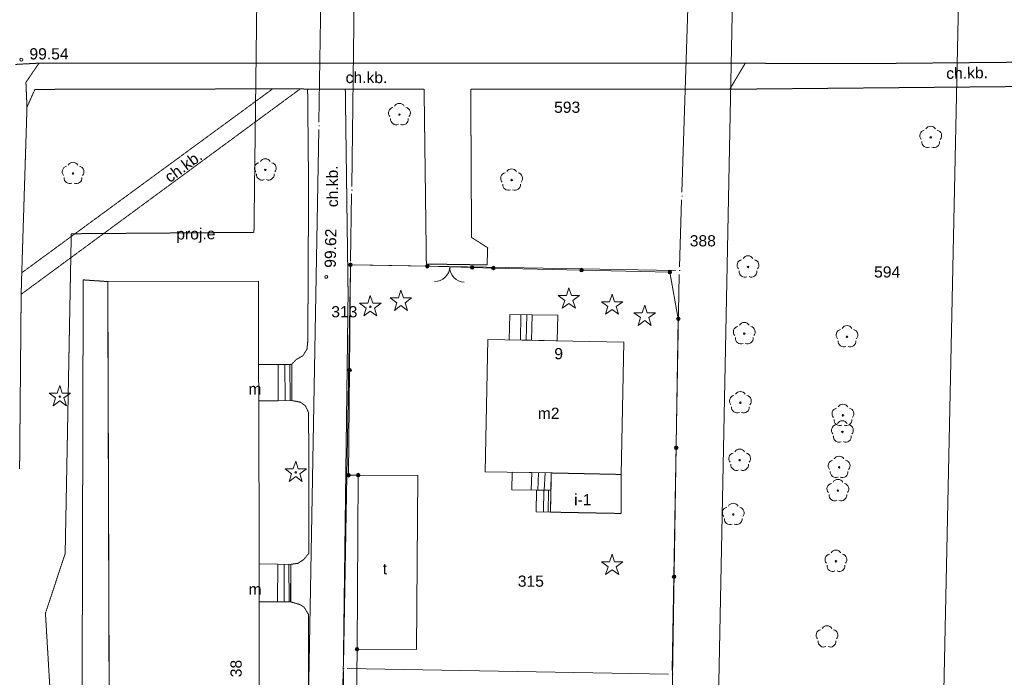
# Model space of a CAD drawing. Header units: millimetres. Extents: x 7098408 to 7789344, y 5351952 to 5979042.
# Tile 48 of 55: x 7581375 to 7647272, y 5801590 to 5845621. Entities that reach past the tile are written whole.
import ezdxf

# ---------------------------------------------------------------- set-up
doc = ezdxf.new("R2010")
doc.units = ezdxf.units.MM
doc.header["$MEASUREMENT"] = 0
doc.linetypes.add('4003', pattern=[3, 2, -1])
doc.linetypes.add('4004', pattern=[4, 3, -1])
for name, color, linetype, lineweight, true_color in [('Budynki_Nr_pióra__102', 7, 'Continuous', 5, 0xcccccc), ('Drogi_Nr_pióra__102', 7, 'Continuous', 5, 0xcccccc), ('Dzialki_Nr_pióra__102', 7, 'Continuous', 5, 0xcccccc), ('Elementy_budynkow_Nr_pióra__102', 7, 'Continuous', 5, 0xcccccc), ('Ogrodzenia_Nr_pióra__102', 7, 'Continuous', 5, 0xcccccc), ('Projekty_Nr_pióra__102', 7, 'Continuous', 5, 0xcccccc), ('Roslinnosc_Nr_pióra__102', 7, 'Continuous', 5, 0xcccccc), ('Rzezba_Nr_pióra__102', 7, 'Continuous', 5, 0xcccccc), ('SYSTEM_Nr_pióra__102', 7, 'Continuous', 5, 0xcccccc)]:
    doc.layers.add(name, color=color, linetype=linetype, lineweight=lineweight, true_color=true_color)
doc.styles.add('STYL_AUTOMATYCZNY_2', font='arial.ttf')

msp = doc.modelspace()

# ---------------------------------------------------------------- linework, layer by layer
at = {"layer": 'Budynki_Nr_pióra__102', "color": 254, "linetype": 'Continuous', "lineweight": 5, "true_color": 0xcccccc, "flags": 128}
for points in [[(7597356.81, 5822543.58), (7598676.9, 5822544.58), (7598677.9, 5820112.59), (7597376.83, 5820112.59), (7597398.85, 5809184.63), (7598649.87, 5809164.61), (7598629.86, 5806652.55), (7597398.85, 5806652.55), (7597400.85, 5795854.7), (7598611.84, 5795864.71), (7598601.83, 5793202.52), (7597380.83, 5793202.52), (7597332.79, 5781984.32), (7598553.79, 5781924.27), (7598553.79, 5779393.2), (7597332.79, 5779392.2), (7597313.78, 5774018.79), (7587446.69, 5773986.77), (7587268.54, 5828086.13), (7597355.81, 5828108.14)], [(7621803.86, 5824038.81), (7621624.71, 5815172.54), (7616951.88, 5815271.62), (7612538.26, 5815351.68), (7612707.4, 5824217.95)], [(7608015.55, 5815100.48), (7607926.48, 5803441.92), (7603954.22, 5803470.94), (7604032.29, 5815129.5)]]:
    msp.add_lwpolyline(points, close=True, dxfattribs=at)
at = {"layer": 'Budynki_Nr_pióra__102', "color": 254, "linetype": '4003', "lineweight": 5, "true_color": 0xcccccc, "flags": 128}
msp.add_lwpolyline([(7621624.71, 5815172.54), (7621625.71, 5812560.4), (7616901.84, 5812649.47), (7616951.88, 5815271.62)], close=True, dxfattribs=at)
at = {"layer": 'Drogi_Nr_pióra__102', "color": 254, "linetype": '4003', "lineweight": 5, "true_color": 0xcccccc}
for p, q in [((7582668.77, 5842710.12), (7581101.48, 5842626.05)), ((7600675.53, 5842717.12), (7582668.77, 5842710.12)), ((7603289.68, 5842717.12), (7600675.53, 5842717.12)), ((7629932.53, 5842702.11), (7603289.68, 5842717.12)), ((7637942.09, 5842679.09), (7629932.53, 5842702.11)), ((7651671.35, 5842804.2), (7637942.09, 5842679.09))]:
    msp.add_line(p, q, dxfattribs=at)
at = {"layer": 'Drogi_Nr_pióra__102', "color": 254, "linetype": 'Continuous', "lineweight": 5, "true_color": 0xcccccc}
for p, q in [((7582668.77, 5842710.12), (7581101.48, 5842626.05)), ((7600675.53, 5842717.12), (7582668.77, 5842710.12)), ((7603289.68, 5842717.12), (7600675.53, 5842717.12)), ((7629932.53, 5842702.11), (7603289.68, 5842717.12)), ((7637942.09, 5842679.09), (7629932.53, 5842702.11)), ((7651671.35, 5842804.2), (7637942.09, 5842679.09))]:
    msp.add_line(p, q, dxfattribs=at)
at = {"layer": 'Drogi_Nr_pióra__102', "color": 254, "linetype": '4004', "lineweight": 5, "true_color": 0xcccccc}
for p, q in [((7581101.48, 5842626.05), (7582668.77, 5842710.12)), ((7582668.77, 5842710.12), (7581792.05, 5841425.06)), ((7581792.05, 5841425.06), (7582668.77, 5842710.12)), ((7582668.77, 5842710.12), (7629932.53, 5842702.11)), ((7628895.68, 5840962.69), (7629932.53, 5842702.11)), ((7629932.53, 5842702.11), (7628895.68, 5840962.69)), ((7629932.53, 5842702.11), (7637942.09, 5842679.09)), ((7637942.09, 5842679.09), (7651671.35, 5842804.2)), ((7581792.05, 5841425.06), (7581863.11, 5839763.7)), ((7581863.11, 5839763.7), (7581792.05, 5841425.06)), ((7648912.09, 5841150.84), (7628895.68, 5840962.69)), ((7600165.12, 5840997.71), (7581473.79, 5827235.43)), ((7581513.82, 5828675.61), (7598304.59, 5840987.71)), ((7582392.54, 5840954.68), (7581863.11, 5839763.7)), ((7598304.59, 5840987.71), (7582392.54, 5840954.68)), ((7600165.12, 5840997.71), (7598304.59, 5840987.71)), ((7598304.59, 5840987.71), (7600165.12, 5840997.71)), ((7600645.51, 5840957.68), (7600165.12, 5840997.71)), ((7600645.51, 5840957.68), (7603167.58, 5840978.7)), ((7603167.58, 5840978.7), (7600645.51, 5840957.68)), ((7600709.56, 5834450.35), (7600645.51, 5840957.68)), ((7603167.58, 5840978.7), (7603354.73, 5827254.44)), ((7608441.9, 5840958.68), (7603167.58, 5840978.7)), ((7608593.03, 5829261.09), (7608441.9, 5840958.68)), ((7628895.68, 5840962.69), (7611563.46, 5840969.69)), ((7611563.46, 5840969.69), (7611615.51, 5831042.55)), ((7581863.11, 5839763.7), (7581513.82, 5828675.61)), ((7600658.52, 5824122.88), (7600709.56, 5834450.35)), ((7611615.51, 5831042.55), (7612696.39, 5830351.98)), ((7612696.39, 5830351.98), (7612656.36, 5829201.04)), ((7612656.36, 5829201.04), (7608593.03, 5829261.09)), ((7581513.82, 5828675.61), (7581473.79, 5827235.43)), ((7581473.79, 5827235.43), (7581513.82, 5828675.61)), ((7585486.08, 5774075.84), (7585625.19, 5828199.22)), ((7585625.19, 5828199.22), (7587268.54, 5828086.13)), ((7587268.54, 5828086.13), (7587446.69, 5773986.77)), ((7581473.79, 5827235.43), (7581368.7, 5815541.84)), ((7603354.73, 5827254.44), (7603033.47, 5802189.89)), ((7600605.48, 5823573.43), (7600658.52, 5824122.88)), ((7600340.26, 5823131.06), (7600605.48, 5823573.43)), ((7599577.63, 5822544.58), (7599878.88, 5822864.85)), ((7599878.88, 5822864.85), (7600340.26, 5823131.06)), ((7599578.63, 5820122.6), (7599577.63, 5822544.58)), ((7600164.12, 5820012.51), (7599578.63, 5820122.6)), ((7600500.39, 5819764.3), (7600164.12, 5820012.51)), ((7600712.56, 5819303.93), (7600500.39, 5819764.3)), ((7600731.58, 5809898.21), (7600712.56, 5819303.93)), ((7600377.29, 5809472.86), (7600731.58, 5809898.21)), ((7599510.58, 5806642.54), (7599526.59, 5809153.6)), ((7599526.59, 5809153.6), (7600004.98, 5809224.66)), ((7600004.98, 5809224.66), (7600377.29, 5809472.86)), ((7600130.09, 5806461.39), (7599510.58, 5806642.54)), ((7600413.32, 5806284.25), (7600130.09, 5806461.39)), ((7600697.55, 5805806.86), (7600413.32, 5806284.25)), ((7600715.57, 5796506.23), (7600697.55, 5805806.86)), ((7603033.47, 5802189.89), (7603266.66, 5785181.95))]:
    msp.add_line(p, q, dxfattribs=at)
at = {"layer": 'Dzialki_Nr_pióra__102', "color": 254, "linetype": 'Continuous', "lineweight": 5, "true_color": 0xcccccc}
for p, q in [((7601394.12, 5838766.88), (7601636.32, 5852708.32)), ((7601636.32, 5852708.32), (7601394.12, 5838766.88)), ((7603839.13, 5852708.32), (7603594.93, 5834453.35)), ((7603594.93, 5834453.35), (7603839.13, 5852708.32)), ((7625688.04, 5834063.03), (7626312.56, 5852788.38)), ((7626312.56, 5852788.38), (7625688.04, 5834063.03)), ((7629197.92, 5852858.44), (7627626.63, 5774013.79)), ((7627626.63, 5774013.79), (7629197.92, 5852858.44)), ((7600413.32, 5784222.16), (7601386.12, 5838266.47)), ((7601386.12, 5838266.47), (7600413.32, 5784222.16)), ((7603587.92, 5833952.94), (7603515.86, 5829459.25)), ((7603515.86, 5829459.25), (7603587.92, 5833952.94)), ((7625527.91, 5829068.93), (7625672.03, 5833562.62)), ((7625672.03, 5833562.62), (7625527.91, 5829068.93)), ((7603507.86, 5828958.84), (7603035.47, 5802437.09)), ((7603035.47, 5802437.09), (7603507.86, 5828958.84)), ((7625269.7, 5828822.73), (7603762.07, 5829205.04)), ((7603762.07, 5829205.04), (7625269.7, 5828822.73)), ((7625053.52, 5802056.78), (7625515.9, 5828568.52)), ((7625515.9, 5828568.52), (7625053.52, 5802056.78)), ((7603025.46, 5801936.68), (7602617.13, 5784222.16)), ((7602617.13, 5784222.16), (7603025.46, 5801936.68)), ((7624799.32, 5801810.58), (7603281.67, 5802182.89)), ((7603281.67, 5802182.89), (7624799.32, 5801810.58))]:
    msp.add_line(p, q, dxfattribs=at)
at = {"layer": 'Elementy_budynkow_Nr_pióra__102', "color": 254, "linetype": 'Continuous', "lineweight": 5, "true_color": 0xcccccc}
for p, q in [((7614883.18, 5824172.92), (7614925.22, 5825869.31)), ((7615282.51, 5824164.91), (7615325.55, 5825864.3)), ((7599138.27, 5820117.59), (7599117.26, 5822544.58)), ((7599478.55, 5820121.6), (7599457.54, 5822544.58)), ((7615605.78, 5814130.68), (7615654.82, 5815296.64)), ((7616047.14, 5814124.68), (7616095.18, 5815287.63)), ((7616487.5, 5814117.67), (7616535.54, 5815279.63)), ((7616428.45, 5812659.48), (7616454.47, 5814115.67)), ((7616748.71, 5812652.47), (7616774.74, 5814112.67)), ((7616927.86, 5814110.67), (7616934.87, 5814280.81)), ((7599084.23, 5806647.55), (7599075.22, 5809159.61)), ((7599404.49, 5806643.54), (7599395.48, 5809156.6))]:
    msp.add_line(p, q, dxfattribs=at)
at = {"layer": 'Elementy_budynkow_Nr_pióra__102', "color": 254, "linetype": 'Continuous', "lineweight": 5, "true_color": 0xcccccc, "flags": 128}
for points in [[(7597355.81, 5828108.14), (7597356.81, 5822543.58), (7597376.83, 5820112.59), (7597398.85, 5809184.63), (7597398.85, 5806652.55), (7597400.85, 5795854.7), (7597380.83, 5793202.52), (7597332.79, 5781984.32), (7597332.79, 5779392.2), (7597313.78, 5774018.79), (7587446.69, 5773986.77), (7587268.54, 5828086.13)], [(7615668.83, 5825859.3), (7615628.8, 5824157.91), (7614138.57, 5824187.93), (7614167.6, 5825879.32)], [(7617350.21, 5824127.88), (7615628.8, 5824157.91), (7615668.83, 5825859.3), (7617380.23, 5825829.28)], [(7598676.9, 5822544.58), (7598677.9, 5820112.59), (7597376.83, 5820112.59), (7597356.81, 5822543.58)], [(7598677.9, 5820112.59), (7598676.9, 5822544.58), (7599577.63, 5822544.58), (7599578.63, 5820122.6)], [(7616951.88, 5815271.62), (7616931.86, 5814110.67), (7614309.71, 5814150.7), (7614329.73, 5815321.66)], [(7616931.86, 5814110.67), (7616901.84, 5812649.47), (7615951.06, 5812669.49), (7615971.08, 5814120.68)], [(7598649.87, 5809164.61), (7598629.86, 5806652.55), (7597398.85, 5806652.55), (7597398.85, 5809184.63)], [(7598629.86, 5806652.55), (7598649.87, 5809164.61), (7599529.59, 5809154.6), (7599510.58, 5806642.54)]]:
    msp.add_lwpolyline(points, close=True, dxfattribs=at)
at = {"layer": 'Ogrodzenia_Nr_pióra__102', "color": 254, "linetype": 'Continuous', "lineweight": 5, "true_color": 0xcccccc}
for p, q in [((7603391.76, 5815119.49), (7603509.86, 5829210.05)), ((7603509.86, 5829210.05), (7608653.08, 5829110.97)), ((7608653.08, 5829110.97), (7611664.55, 5829028.9)), ((7608653.08, 5829110.97), (7611664.55, 5829028.9)), ((7611664.55, 5829028.9), (7613076.7, 5828990.87)), ((7613076.7, 5828990.87), (7624885.39, 5828722.65)), ((7624885.39, 5828722.65), (7625455.85, 5825591.08)), ((7625455.85, 5825591.08), (7625029.5, 5799691.84)), ((7604032.29, 5815129.5), (7603391.76, 5815119.49)), ((7603924.2, 5799778.91), (7603954.22, 5803470.94))]:
    msp.add_line(p, q, dxfattribs=at)
for centre, radius in [((7603509.86, 5829210.05), 120.1), ((7603509.86, 5829210.05), 120.1), ((7603509.86, 5829210.05), 80.07), ((7603509.86, 5829210.05), 80.07), ((7603509.86, 5829210.05), 40.03), ((7603509.86, 5829210.05), 40.03), ((7608653.08, 5829110.97), 120.1), ((7608653.08, 5829110.97), 120.1), ((7608653.08, 5829110.97), 80.07), ((7608653.08, 5829110.97), 80.07), ((7608653.08, 5829110.97), 40.03), ((7608653.08, 5829110.97), 40.03), ((7611664.55, 5829028.9), 120.1), ((7611664.55, 5829028.9), 120.1), ((7611664.55, 5829028.9), 80.07), ((7611664.55, 5829028.9), 80.07), ((7611664.55, 5829028.9), 40.03), ((7611664.55, 5829028.9), 40.03), ((7613076.7, 5828990.87), 120.1), ((7613076.7, 5828990.87), 120.1), ((7613076.7, 5828990.87), 80.07), ((7613076.7, 5828990.87), 80.07), ((7613076.7, 5828990.87), 40.03), ((7613076.7, 5828990.87), 40.03), ((7618981.55, 5828856.76), 120.1), ((7618981.55, 5828856.76), 80.07), ((7618981.55, 5828856.76), 40.03), ((7624885.39, 5828722.65), 120.1), ((7624885.39, 5828722.65), 120.1), ((7624885.39, 5828722.65), 80.07), ((7624885.39, 5828722.65), 80.07), ((7624885.39, 5828722.65), 40.03), ((7624885.39, 5828722.65), 40.03), ((7625455.85, 5825591.08), 120.1), ((7625455.85, 5825591.08), 120.1), ((7625455.85, 5825591.08), 80.07), ((7625455.85, 5825591.08), 80.07), ((7625455.85, 5825591.08), 40.03), ((7625455.85, 5825591.08), 40.03), ((7603450.81, 5822164.27), 120.1), ((7603450.81, 5822164.27), 80.07), ((7603450.81, 5822164.27), 40.03), ((7625313.74, 5816958), 120.1), ((7625313.74, 5816958), 80.07), ((7625313.74, 5816958), 40.03), ((7603391.76, 5815119.49), 120.1), ((7603391.76, 5815119.49), 120.1), ((7603391.76, 5815119.49), 80.07), ((7603391.76, 5815119.49), 80.07), ((7603391.76, 5815119.49), 40.03), ((7603391.76, 5815119.49), 40.03), ((7604032.29, 5815129.5), 120.1), ((7604032.29, 5815129.5), 80.07), ((7604032.29, 5815129.5), 40.03), ((7625171.62, 5808324.92), 120.1), ((7625171.62, 5808324.92), 80.07), ((7625171.62, 5808324.92), 40.03), ((7603954.22, 5803470.94), 120.1), ((7603954.22, 5803470.94), 80.07), ((7603954.22, 5803470.94), 40.03)]:
    msp.add_circle(centre, radius, dxfattribs=at)
for centre, start, end in [((7609158.86, 5829097.2), 268.438986, 358.438986), ((7611159.76, 5829042.67), 178.438986, 268.438986)]:
    msp.add_arc(centre, 1000.82, start, end, dxfattribs=at)
at = {"layer": 'Projekty_Nr_pióra__102', "color": 254, "linetype": '4003', "lineweight": 5, "true_color": 0xcccccc}
for p, q in [((7597331.79, 5853946.33), (7597054.57, 5831380.83)), ((7584826.54, 5831288.75), (7584419.2, 5809873.19)), ((7597054.57, 5831380.83), (7584826.54, 5831288.75)), ((7584419.2, 5809873.19), (7583099.12, 5805879.92)), ((7583099.12, 5805879.92), (7583440.4, 5800135.21))]:
    msp.add_line(p, q, dxfattribs=at)
at = {"layer": 'Roslinnosc_Nr_pióra__102', "color": 254, "linetype": 'Continuous', "lineweight": 5, "true_color": 0xcccccc}
for p, q in [((7606892.63, 5827509.65), (7606727.5, 5826994.23)), ((7607057.77, 5826994.23), (7606892.63, 5827509.65)), ((7618130.85, 5827660.78), (7617965.71, 5827145.36)), ((7618295.98, 5827145.36), (7618130.85, 5827660.78)), ((7604675.81, 5826632.94), (7604125.36, 5826632.94)), ((7604125.36, 5826632.94), (7604565.72, 5826312.67)), ((7604840.95, 5827148.36), (7604675.81, 5826632.94)), ((7605006.09, 5826632.94), (7604840.95, 5827148.36)), ((7605556.54, 5826632.94), (7605006.09, 5826632.94)), ((7605116.18, 5826312.67), (7605556.54, 5826632.94)), ((7606727.5, 5826994.23), (7606177.05, 5826994.23)), ((7606177.05, 5826994.23), (7606617.41, 5826673.97)), ((7606617.41, 5826673.97), (7606452.27, 5826153.54)), ((7607608.22, 5826994.23), (7607057.77, 5826994.23)), ((7607167.86, 5826673.97), (7607608.22, 5826994.23)), ((7607332.99, 5826153.54), (7607167.86, 5826673.97)), ((7617965.71, 5827145.36), (7617415.26, 5827145.36)), ((7617415.26, 5827145.36), (7617855.62, 5826825.09)), ((7617855.62, 5826825.09), (7617690.49, 5826304.67)), ((7617690.49, 5826304.67), (7618130.85, 5826624.93)), ((7618130.85, 5826624.93), (7618571.21, 5826304.67)), ((7618846.43, 5827145.36), (7618295.98, 5827145.36)), ((7618406.07, 5826825.09), (7618846.43, 5827145.36)), ((7618571.21, 5826304.67), (7618406.07, 5826825.09)), ((7620857.08, 5826736.02), (7620306.63, 5826736.02)), ((7620306.63, 5826736.02), (7620746.99, 5826415.76)), ((7621022.22, 5827251.44), (7620857.08, 5826736.02)), ((7621187.35, 5826736.02), (7621022.22, 5827251.44)), ((7621737.81, 5826736.02), (7621187.35, 5826736.02)), ((7621297.44, 5826415.76), (7621737.81, 5826736.02)), ((7604565.72, 5826312.67), (7604400.59, 5825792.25)), ((7604400.59, 5825792.25), (7604840.95, 5826112.51)), ((7604840.95, 5826112.51), (7605281.31, 5825792.25)), ((7605281.31, 5825792.25), (7605116.18, 5826312.67)), ((7606452.27, 5826153.54), (7606892.63, 5826473.8)), ((7606892.63, 5826473.8), (7607332.99, 5826153.54)), ((7620746.99, 5826415.76), (7620581.86, 5825895.33)), ((7620581.86, 5825895.33), (7621022.22, 5826215.59)), ((7621022.22, 5826215.59), (7621462.58, 5825895.33)), ((7621462.58, 5825895.33), (7621297.44, 5826415.76)), ((7623038.87, 5825995.41), (7622488.42, 5825995.41)), ((7622488.42, 5825995.41), (7622928.78, 5825675.15)), ((7623204.01, 5826510.83), (7623038.87, 5825995.41)), ((7623369.14, 5825995.41), (7623204.01, 5826510.83)), ((7623919.59, 5825995.41), (7623369.14, 5825995.41)), ((7623479.23, 5825675.15), (7623919.59, 5825995.41)), ((7622928.78, 5825675.15), (7622763.65, 5825154.72)), ((7622763.65, 5825154.72), (7623204.01, 5825474.99)), ((7623204.01, 5825474.99), (7623644.37, 5825154.72)), ((7623644.37, 5825154.72), (7623479.23, 5825675.15)), ((7584056.91, 5821131.42), (7583891.77, 5820616)), ((7584222.04, 5820616), (7584056.91, 5821131.42)), ((7583891.77, 5820616), (7583341.32, 5820616)), ((7583341.32, 5820616), (7583781.68, 5820295.74)), ((7583781.68, 5820295.74), (7583616.55, 5819775.31)), ((7583616.55, 5819775.31), (7584056.91, 5820095.57)), ((7584056.91, 5820095.57), (7584497.27, 5819775.31)), ((7584772.49, 5820616), (7584222.04, 5820616)), ((7584332.13, 5820295.74), (7584772.49, 5820616)), ((7584497.27, 5819775.31), (7584332.13, 5820295.74)), ((7599683.72, 5815544.84), (7599133.27, 5815544.84)), ((7599133.27, 5815544.84), (7599573.63, 5815224.58)), ((7599848.86, 5816060.27), (7599683.72, 5815544.84)), ((7600013.99, 5815544.84), (7599848.86, 5816060.27)), ((7600564.44, 5815544.84), (7600013.99, 5815544.84)), ((7600124.08, 5815224.58), (7600564.44, 5815544.84)), ((7599573.63, 5815224.58), (7599408.5, 5814704.15)), ((7599408.5, 5814704.15), (7599848.86, 5815024.42)), ((7599848.86, 5815024.42), (7600289.22, 5814704.15)), ((7600289.22, 5814704.15), (7600124.08, 5815224.58)), ((7621025.22, 5809828.16), (7620860.09, 5809312.73)), ((7621190.36, 5809312.73), (7621025.22, 5809828.16)), ((7620860.09, 5809312.73), (7620309.63, 5809312.73)), ((7620309.63, 5809312.73), (7620750, 5808992.47)), ((7620750, 5808992.47), (7620584.86, 5808472.04)), ((7621740.81, 5809312.73), (7621190.36, 5809312.73)), ((7621300.45, 5808992.47), (7621740.81, 5809312.73)), ((7621465.58, 5808472.04), (7621300.45, 5808992.47)), ((7620584.86, 5808472.04), (7621025.22, 5808792.31)), ((7621025.22, 5808792.31), (7621465.58, 5808472.04))]:
    msp.add_line(p, q, dxfattribs=at)
for centre in [(7606790.55, 5839267.3), (7642346.7, 5837742.04), (7584945.64, 5835321.06), (7597814.19, 5835563.26), (7614296.7, 5834885.7), (7630118.68, 5829063.93), (7604840.95, 5826397.74), (7629869.47, 5824600.27), (7636744.11, 5824391.1), (7584056.91, 5820380.81), (7629610.26, 5819977.48), (7636474.89, 5819127.78), (7636434.86, 5818016.87), (7629560.22, 5816124.32), (7636215.68, 5815644.92), (7599848.86, 5815309.65), (7636135.61, 5814093.65), (7629130.87, 5812491.34), (7636006.51, 5809360.77)]:
    msp.add_circle(centre, 50.04, dxfattribs=at)
for centre, start, end in [((7606790.55, 5839642.6), 30.1900001, 149.77), ((7606435.26, 5839382.39), 102.5, 221.7500001), ((7607145.84, 5839382.39), 318.3, 77.4899998), ((7606570.37, 5838962.04), 174.3299999, 293.4499999), ((7607010.73, 5838962.04), 246.2399999, 5.74), ((7642346.7, 5838117.35), 30.19, 149.7699999), ((7641991.41, 5837857.14), 102.4999999, 221.7500002), ((7642702, 5837857.14), 318.2999999, 77.49), ((7642126.52, 5837436.79), 174.33, 293.4499999), ((7642566.89, 5837436.79), 246.2399999, 5.74), ((7584945.64, 5835696.37), 30.1900002, 149.7699999), ((7597458.9, 5835678.35), 102.5000001, 221.75), ((7597814.19, 5835938.57), 30.1900001, 149.77), ((7598169.48, 5835678.35), 318.3000002, 77.4899998), ((7584590.34, 5835436.15), 102.4999999, 221.7500002), ((7585300.93, 5835436.15), 318.3000002, 77.4899998), ((7597594.01, 5835258.01), 174.33, 293.4499998), ((7598034.37, 5835258.01), 246.2399999, 5.74), ((7613941.41, 5835000.8), 102.5, 221.7500001), ((7614296.7, 5835261.01), 30.1900001, 149.77), ((7614652, 5835000.8), 318.2999999, 77.49), ((7584725.46, 5835015.81), 174.3300001, 293.4499999), ((7585165.82, 5835015.81), 246.24, 5.74), ((7614076.52, 5834580.45), 174.33, 293.4499998), ((7614516.88, 5834580.45), 246.24, 5.7399999), ((7629763.39, 5829179.02), 102.5, 221.7500001), ((7630118.68, 5829439.24), 30.1900001, 149.77), ((7630473.97, 5829179.02), 318.2999999, 77.4899999), ((7629898.5, 5828758.68), 174.33, 293.4499998), ((7630338.86, 5828758.68), 246.24, 5.74), ((7629869.47, 5824975.58), 30.1900001, 149.77), ((7629514.18, 5824715.36), 102.5, 221.7500001), ((7630224.76, 5824715.36), 318.3000001, 77.4899999), ((7636388.82, 5824506.19), 102.5, 221.7500001), ((7636744.11, 5824766.4), 30.19, 149.7700001), ((7637099.4, 5824506.19), 318.3, 77.49), ((7629649.29, 5824295.02), 174.33, 293.4499999), ((7630089.65, 5824295.02), 246.2400001, 5.7399999), ((7636523.93, 5824085.85), 174.33, 293.4499999), ((7636964.29, 5824085.85), 246.2399999, 5.74), ((7629610.26, 5820352.79), 30.1900001, 149.77), ((7629254.97, 5820092.57), 102.5, 221.7500002), ((7629965.55, 5820092.57), 318.3000001, 77.4899999), ((7629390.08, 5819672.23), 174.3300001, 293.45), ((7629830.44, 5819672.23), 246.2400001, 5.7399999), ((7636119.6, 5819242.88), 102.4999999, 221.7500002), ((7636474.89, 5819503.09), 30.1899999, 149.77), ((7636830.18, 5819242.88), 318.3, 77.49), ((7636254.71, 5818822.53), 174.3300001, 293.45), ((7636434.86, 5818392.18), 30.19, 149.7700001), ((7636695.07, 5818822.53), 246.2400001, 5.7399999), ((7636079.57, 5818131.96), 102.5000001, 221.7500001), ((7636790.15, 5818131.96), 318.3, 77.4899998), ((7636214.68, 5817711.62), 174.3299999, 293.4499999), ((7636655.04, 5817711.62), 246.2399999, 5.74), ((7629560.22, 5816499.63), 30.1900001, 149.77), ((7629204.93, 5816239.41), 102.5, 221.7500001), ((7629915.51, 5816239.41), 318.3, 77.49), ((7635860.39, 5815760.02), 102.4999999, 221.7500002), ((7636215.68, 5816020.23), 30.1899999, 149.7700002), ((7636570.97, 5815760.02), 318.2999999, 77.49), ((7629340.04, 5815819.07), 174.3300001, 293.4499998), ((7629780.4, 5815819.07), 246.24, 5.7399999), ((7635995.5, 5815339.67), 174.3299999, 293.45), ((7636135.61, 5814468.96), 30.1900001, 149.77), ((7636435.86, 5815339.67), 246.2399999, 5.74), ((7635780.32, 5814208.75), 102.5, 221.7500002), ((7636490.9, 5814208.75), 318.3, 77.4899999), ((7635915.43, 5813788.4), 174.3299999, 293.4499999), ((7636355.79, 5813788.4), 246.24, 5.7399999), ((7628775.58, 5812606.43), 102.5000001, 221.75), ((7629130.87, 5812866.65), 30.1899999, 149.7700002), ((7629486.16, 5812606.43), 318.3000002, 77.4899998), ((7628910.69, 5812186.09), 174.3299999, 293.45), ((7629351.05, 5812186.09), 246.24, 5.7399999), ((7635651.21, 5809475.87), 102.4999999, 221.7500002), ((7636006.51, 5809736.08), 30.1900002, 149.7699999), ((7636361.8, 5809475.87), 318.3000001, 77.49), ((7635786.33, 5809055.52), 174.3300001, 293.4499999), ((7636226.69, 5809055.52), 246.24, 5.7399999), ((7635406.01, 5804671.93), 30.1899999, 149.7700002), ((7635050.72, 5804411.71), 102.5000001, 221.75), ((7635761.3, 5804411.71), 318.3000001, 77.4899999), ((7635185.83, 5803991.37), 174.3299999, 293.4500001), ((7635626.19, 5803991.37), 246.24, 5.74)]:
    msp.add_arc(centre, 375.31, start, end, dxfattribs=at)
at = {"layer": 'Rzezba_Nr_pióra__102', "color": 254, "linetype": 'Continuous', "lineweight": 5, "true_color": 0xcccccc}
for centre in [(7581481.8, 5842936.3), (7601888.53, 5828399.38)]:
    msp.add_circle(centre, 100.08, dxfattribs=at)
at = {"layer": 'SYSTEM_Nr_pióra__102', "color": 254, "linetype": 'Continuous', "lineweight": 5, "true_color": 0xcccccc}
for p, q in [((7601390.12, 5838516.68), (7601440.16, 5838516.68)), ((7601390.12, 5838516.68), (7601440.16, 5838516.68)), ((7601390.12, 5838516.68), (7601440.16, 5838516.68)), ((7601390.12, 5838516.68), (7601440.16, 5838516.68)), ((7603591.93, 5834203.14), (7603641.97, 5834203.14)), ((7603591.93, 5834203.14), (7603641.97, 5834203.14)), ((7603591.93, 5834203.14), (7603641.97, 5834203.14)), ((7603591.93, 5834203.14), (7603641.97, 5834203.14)), ((7625680.04, 5833812.82), (7625730.08, 5833812.82)), ((7625680.04, 5833812.82), (7625730.08, 5833812.82)), ((7625680.04, 5833812.82), (7625730.08, 5833812.82)), ((7625680.04, 5833812.82), (7625730.08, 5833812.82)), ((7603511.86, 5829209.05), (7603561.9, 5829209.05)), ((7603511.86, 5829209.05), (7603561.9, 5829209.05)), ((7603511.86, 5829209.05), (7603561.9, 5829209.05)), ((7603511.86, 5829209.05), (7603561.9, 5829209.05)), ((7603511.86, 5829209.05), (7603561.9, 5829209.05)), ((7603511.86, 5829209.05), (7603561.9, 5829209.05)), ((7625519.91, 5828818.73), (7625569.95, 5828818.73)), ((7625519.91, 5828818.73), (7625569.95, 5828818.73)), ((7625519.91, 5828818.73), (7625569.95, 5828818.73)), ((7625519.91, 5828818.73), (7625569.95, 5828818.73)), ((7625519.91, 5828818.73), (7625569.95, 5828818.73)), ((7625519.91, 5828818.73), (7625569.95, 5828818.73)), ((7603031.47, 5802186.89), (7603081.51, 5802186.89)), ((7603031.47, 5802186.89), (7603081.51, 5802186.89)), ((7603031.47, 5802186.89), (7603081.51, 5802186.89)), ((7603031.47, 5802186.89), (7603081.51, 5802186.89)), ((7603031.47, 5802186.89), (7603081.51, 5802186.89)), ((7603031.47, 5802186.89), (7603081.51, 5802186.89)), ((7625049.52, 5801806.58), (7625099.56, 5801806.58)), ((7625049.52, 5801806.58), (7625099.56, 5801806.58)), ((7625049.52, 5801806.58), (7625099.56, 5801806.58)), ((7625049.52, 5801806.58), (7625099.56, 5801806.58)), ((7625049.52, 5801806.58), (7625099.56, 5801806.58)), ((7625049.52, 5801806.58), (7625099.56, 5801806.58))]:
    msp.add_line(p, q, dxfattribs=at)
at = {"layer": 'SYSTEM_Nr_pióra__102', "color": 254, "linetype": 'Continuous', "lineweight": 5, "true_color": 0xcccccc, "flags": 128}
msp.add_lwpolyline([(7440556.24, 5864219.76), (7644526.49, 5861529.55), (7640522.21, 5673831.64), (7436764.13, 5677307.49)], close=True, dxfattribs=at)

# ---------------------------------------------------------------- texts
at = {"layer": 'Budynki_Nr_pióra__102', "color": 254, "linetype": 'Continuous', "lineweight": 5, "true_color": 0xcccccc, "char_height": 750, "attachment_point": 7, "style": 'STYL_AUTOMATYCZNY_2'}
for s, insert, rotation in [('\\A1;{\\pql;\\fArial|b0|i0|c238|p0;\\W1.000000;6}', (7617740.39, 5823648.1), 180), ('\\A1;{\\pql;\\fArial|b0|i0|c238|p0;\\W1.000000;m}', (7596684.39, 5820524.08), 359.97), ('\\A1;{\\pql;\\fArial|b0|i0|c238|p0;\\W1.000000;m2}', (7616048.27, 5818891.74), 359.97), ('\\A1;{\\pql;\\fArial|b0|i0|c238|p0;\\W1.000000;i-1}', (7618480.62, 5813112), 359.97), ('\\A1;{\\pql;\\fArial|b0|i0|c238|p0;\\W1.000000;t}', (7605670.34, 5808474.23), 359.97), ('\\A1;{\\pql;\\fArial|b0|i0|c238|p0;\\W1.000000;m}', (7596691.4, 5807114.09), 359.97), ('\\A1;{\\pql;\\fArial|b0|i0|c238|p0;\\W1.000000;38}', (7596243.01, 5801594.38), 90)]:
    msp.add_mtext(s, dxfattribs=dict(at, insert=insert, rotation=rotation))
at = {"layer": 'Drogi_Nr_pióra__102', "color": 254, "linetype": 'Continuous', "lineweight": 5, "true_color": 0xcccccc, "char_height": 750, "attachment_point": 7, "style": 'STYL_AUTOMATYCZNY_2'}
for insert, rotation in [((7643391.42, 5841643.84), 1.060912), ((7603189.23, 5841364.74), 359.966917), ((7591428.97, 5834664.71), 36.356093), ((7602692.15, 5833068.93), 90.358092)]:
    msp.add_mtext('\\A1;{\\pql;\\fArial|b0|i0|c238|p0;\\W1.000000;ch.kb. }', dxfattribs=dict(at, insert=insert, rotation=rotation))
at = {"layer": 'Dzialki_Nr_pióra__102', "color": 254, "linetype": 'Continuous', "lineweight": 5, "true_color": 0xcccccc, "char_height": 750, "attachment_point": 7, "style": 'STYL_AUTOMATYCZNY_2'}
for s, insert in [('\\A1;{\\pql;\\fArial|b0|i0|c238|p0;\\W1.000000;593}', (7617141.24, 5839374.13)), ('\\A1;{\\pql;\\fArial|b0|i0|c238|p0;\\W1.000000;388}', (7626220.58, 5830430.79)), ('\\A1;{\\pql;\\fArial|b0|i0|c238|p0;\\W1.000000;594}', (7638558.8, 5828345.59)), ('\\A1;{\\pql;\\fArial|b0|i0|c238|p0;\\W1.000000;313}', (7602228.91, 5825682.9)), ('\\A1;{\\pql;\\fArial|b0|i0|c238|p0;\\W1.000000;315}', (7614711.14, 5807643.11))]:
    msp.add_mtext(s, dxfattribs=dict(at, insert=insert))
at = {"layer": 'Projekty_Nr_pióra__102', "color": 254, "linetype": 'Continuous', "lineweight": 5, "true_color": 0xcccccc, "insert": (7591858.9, 5830672.88), "char_height": 750, "attachment_point": 7, "rotation": 0.421978, "style": 'STYL_AUTOMATYCZNY_2'}
msp.add_mtext('\\A1;{\\pql;\\fArial|b0|i0|c238|p0;\\W1.000000;proj.e}', dxfattribs=at)
at = {"layer": 'Rzezba_Nr_pióra__102', "color": 254, "linetype": 'Continuous', "lineweight": 5, "true_color": 0xcccccc, "insert": (7582025.53, 5842949.28), "char_height": 750, "attachment_point": 7, "style": 'STYL_AUTOMATYCZNY_2'}
msp.add_mtext('\\A1;{\\pql;\\fArial|b0|i0|c238|p0;\\W1.000000;99.54}', dxfattribs=at)
at = {"layer": 'Rzezba_Nr_pióra__102', "color": 254, "linetype": 'Continuous', "lineweight": 5, "true_color": 0xcccccc, "insert": (7602537.89, 5829003.4), "char_height": 750, "attachment_point": 7, "rotation": 88.951814, "style": 'STYL_AUTOMATYCZNY_2'}
msp.add_mtext('\\A1;{\\pql;\\fArial|b0|i0|c238|p0;\\W1.000000;99.62}', dxfattribs=at)

doc.saveas('drawing.dxf')
